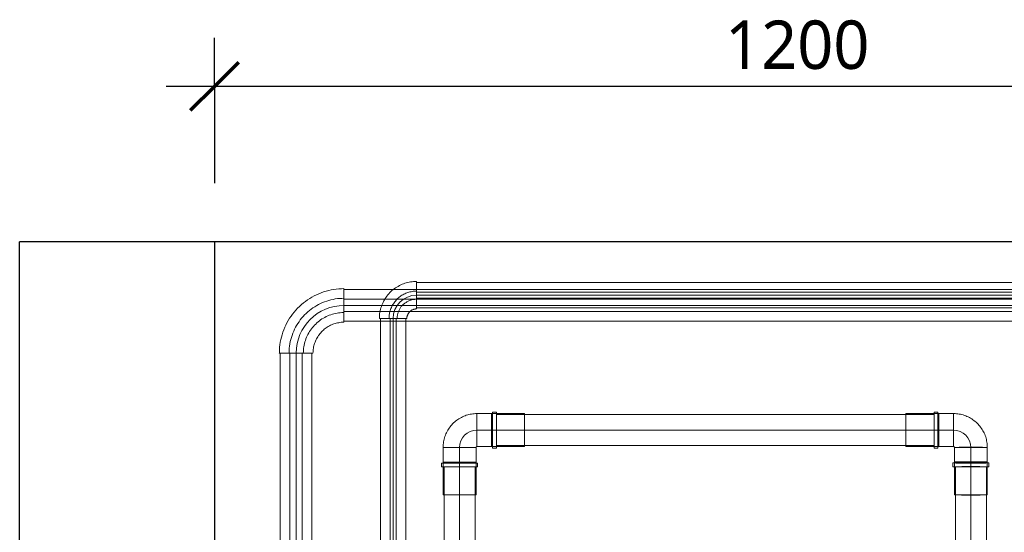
# Model space of a CAD drawing. Header units: millimetres. Extents: x -14962 to -11715, y -600 to 2729.
# Tile 39 of 41: x -14911 to -13895, y 2200 to 2729. Entities that reach past the tile are written whole.
import ezdxf

# ---------------------------------------------------------------- set-up
doc = ezdxf.new("R2010")
doc.units = ezdxf.units.MM
for name, color, linetype, lineweight in [('A-ANNO-DIMS', 211, 'Continuous', 30), ('A-ANNO-DIMS-20', 211, 'Continuous', 30), ('A-WALL', 113, 'Continuous', 25), ('P-PIPE', 3, 'Continuous', 18), ('P-PIPE-CNTR', 3, 'Continuous', 18)]:
    doc.layers.add(name, color=color, linetype=linetype, lineweight=lineweight)
doc.styles.add('Trebuchet MS', font='trebuc.ttf', dxfattribs={"height": 50})
doc.dimstyles.new('Cotes_linéaires', dxfattribs={"dimscale": 304.8, "dimtxt": 51.547545, "dimasz": 0.164042, "dimexe": 0.164042, "dimexo": 0.0625, "dimgap": 0.013123, "dimtad": 1, "dimdec": 0, "dimzin": 0, "dimdsep": 46, "dimtxsty": 'Trebuchet MS', "dimblk1": 'OBLIQUE', "dimblk2": 'OBLIQUE', "dimsah": 1, "dimcen": 0.09, "dimdle": 0.164042, "dimazin": 0, "dimtfac": 1, "dimtdec": 4, "dimtix": 1, "dimtmove": 0, "dimatfit": 3, "dimfxl": 0.328084, "dimfxlon": 1, "dimtvp": 1, "dimtfill": 1, "dimtolj": 1, "dimtzin": 0, "dimarcsym": 2})

# ---------------------------------------------------------------- blocks, each defined once
blk = doc.blocks.new('COMAP - SKINPRESS ppsu - Coude_45_90_9041W_9090W - Coude_45_90_9041W_9090W-1089505-Elévation Sud')
at = {"layer": 'P-PIPE'}
for p, q in [((-14325.8, 2185), (-14329.8, 2185)), ((-14329.8, 2185), (-14329.8, 2148)), ((-14329.8, 2185), (-14329.8, 2148)), ((-14325.8, 2148), (-14325.8, 2185)), ((-14325.8, 2148), (-14325.8, 2185)), ((-14330.8, 2183.5), (-14345.8, 2183.5)), ((-14345.8, 2183.5), (-14345.8, 2166.5)), ((-14345.8, 2149.5), (-14345.8, 2183.5)), ((-14345.8, 2149.5), (-14345.8, 2183.5)), ((-14296.8, 2183.5), (-14330.8, 2183.5)), ((-14330.8, 2183.5), (-14330.8, 2149.5)), ((-14330.8, 2183.5), (-14330.8, 2149.5)), ((-14330.8, 2166.5), (-14330.8, 2183.5)), ((-14296.8, 2149.5), (-14296.8, 2183.5)), ((-14296.8, 2149.5), (-14296.8, 2183.5)), ((-14345.8, 2166.5), (-14345.8, 2149.5)), ((-14330.8, 2149.5), (-14330.8, 2166.5)), ((-14380.8, 2148.5), (-14380.8, 2133.5)), ((-14346.8, 2148.5), (-14380.8, 2148.5)), ((-14346.8, 2148.5), (-14380.8, 2148.5)), ((-14380.8, 2148.5), (-14346.8, 2148.5)), ((-14380.8, 2148.5), (-14346.8, 2148.5)), ((-14346.8, 2133.5), (-14346.8, 2148.5)), ((-14345.8, 2149.5), (-14330.8, 2149.5)), ((-14330.8, 2149.5), (-14296.8, 2149.5)), ((-14329.8, 2148), (-14325.8, 2148)), ((-14380.8, 2133.5), (-14380.8, 2099.5)), ((-14346.8, 2133.5), (-14380.8, 2133.5)), ((-14346.8, 2133.5), (-14380.8, 2133.5)), ((-14380.8, 2133.5), (-14346.8, 2133.5)), ((-14380.8, 2133.5), (-14346.8, 2133.5)), ((-14346.8, 2099.5), (-14346.8, 2133.5)), ((-14382.3, 2132.5), (-14382.3, 2128.5)), ((-14345.3, 2132.5), (-14382.3, 2132.5)), ((-14345.3, 2132.5), (-14382.3, 2132.5)), ((-14382.3, 2128.5), (-14345.3, 2128.5)), ((-14382.3, 2128.5), (-14345.3, 2128.5)), ((-14345.3, 2128.5), (-14345.3, 2132.5)), ((-14380.8, 2099.5), (-14346.8, 2099.5)), ((-14380.8, 2099.5), (-14346.8, 2099.5))]:
    blk.add_line(p, q, dxfattribs=at)
at = {"layer": 'P-PIPE', "flags": 128}
for points in [[(-14345.8, 2183.5), (-14347.2, 2183.5), (-14348.6, 2183.4), (-14350, 2183.3), (-14351.3, 2183.1), (-14352.7, 2182.8), (-14354.1, 2182.5), (-14355.4, 2182.2), (-14356.8, 2181.8), (-14358.1, 2181.3), (-14359.4, 2180.8), (-14360.7, 2180.2), (-14361.9, 2179.6), (-14363.2, 2178.9), (-14364.4, 2178.2), (-14365.5, 2177.4), (-14366.7, 2176.6), (-14367.8, 2175.8), (-14368.8, 2174.9), (-14369.9, 2173.9), (-14370.9, 2172.9), (-14371.8, 2171.9), (-14372.7, 2170.8), (-14373.6, 2169.7), (-14374.4, 2168.6), (-14375.2, 2167.5), (-14375.9, 2166.3), (-14376.6, 2165), (-14377.3, 2163.8), (-14377.8, 2162.5), (-14378.4, 2161.2), (-14378.9, 2159.9), (-14379.3, 2158.6), (-14379.7, 2157.2), (-14380, 2155.9), (-14380.3, 2154.5), (-14380.5, 2153.1), (-14380.6, 2151.7), (-14380.7, 2150.3), (-14380.8, 2148.9), (-14380.8, 2148.5)], [(-14346.8, 2148.5), (-14346.8, 2148.6), (-14346.8, 2148.6), (-14346.8, 2148.7), (-14346.7, 2148.7), (-14346.7, 2148.7), (-14346.7, 2148.8), (-14346.7, 2148.8), (-14346.7, 2148.9), (-14346.7, 2148.9), (-14346.7, 2148.9), (-14346.7, 2149), (-14346.6, 2149), (-14346.6, 2149), (-14346.6, 2149.1), (-14346.6, 2149.1), (-14346.6, 2149.1), (-14346.5, 2149.2), (-14346.5, 2149.2), (-14346.5, 2149.2), (-14346.5, 2149.3), (-14346.4, 2149.3), (-14346.4, 2149.3), (-14346.4, 2149.3), (-14346.3, 2149.4), (-14346.3, 2149.4), (-14346.3, 2149.4), (-14346.2, 2149.4), (-14346.2, 2149.4), (-14346.2, 2149.5), (-14346.1, 2149.5), (-14346.1, 2149.5), (-14346, 2149.5), (-14346, 2149.5), (-14346, 2149.5), (-14345.9, 2149.5), (-14345.9, 2149.5), (-14345.9, 2149.5), (-14345.8, 2149.5), (-14345.8, 2149.5), (-14345.8, 2149.5)]]:
    blk.add_lwpolyline(points, dxfattribs=at)
blk = doc.blocks.new('COMAP - SKINPRESS ppsu - Coude_45_90_9041W_9090W - Coude_45_90_9041W_9090W-V7-Elévation Sud')
at = {"layer": 'P-PIPE'}
for p, q in [((-13962.3, 2322.7), (-13996.3, 2322.7)), ((-13996.3, 2322.7), (-13996.3, 2288.7)), ((-13996.3, 2322.7), (-13996.3, 2288.7)), ((-13963.3, 2324.2), (-13967.3, 2324.2)), ((-13967.3, 2324.2), (-13967.3, 2287.2)), ((-13967.3, 2324.2), (-13967.3, 2287.2)), ((-13963.3, 2287.2), (-13963.3, 2324.2)), ((-13963.3, 2287.2), (-13963.3, 2324.2)), ((-13962.3, 2288.7), (-13962.3, 2322.7)), ((-13962.3, 2288.7), (-13962.3, 2322.7)), ((-13947.3, 2322.7), (-13962.3, 2322.7)), ((-13962.3, 2322.7), (-13962.3, 2288.7)), ((-13962.3, 2322.7), (-13962.3, 2288.7)), ((-13947.3, 2288.7), (-13947.3, 2322.7)), ((-13947.3, 2288.7), (-13947.3, 2322.7)), ((-13947.3, 2322.7), (-13947.3, 2288.7)), ((-13947.3, 2322.7), (-13947.3, 2288.7)), ((-13996.3, 2288.7), (-13962.3, 2288.7)), ((-13967.3, 2287.2), (-13963.3, 2287.2)), ((-13962.3, 2288.7), (-13947.3, 2288.7)), ((-13946.3, 2287.8), (-13946.3, 2272.8)), ((-13912.3, 2272.8), (-13912.3, 2287.8)), ((-13947.8, 2271.8), (-13947.8, 2267.8)), ((-13946.3, 2272.8), (-13946.3, 2238.8)), ((-13912.3, 2238.8), (-13912.3, 2272.8)), ((-13910.8, 2267.8), (-13910.8, 2271.8))]:
    blk.add_line(p, q, dxfattribs=at)
at = {"layer": 'P-PIPE', "flags": 128}
for points in [[(-13912.3, 2287.8), (-13912.3, 2289.2), (-13912.4, 2290.5), (-13912.5, 2291.9), (-13912.7, 2293.3), (-13913, 2294.7), (-13913.3, 2296.1), (-13913.6, 2297.4), (-13914, 2298.8), (-13914.5, 2300.1), (-13915, 2301.4), (-13915.6, 2302.7), (-13916.2, 2303.9), (-13916.9, 2305.1), (-13917.6, 2306.3), (-13918.4, 2307.5), (-13919.2, 2308.7), (-13920, 2309.8), (-13920.9, 2310.8), (-13921.9, 2311.9), (-13922.9, 2312.9), (-13923.9, 2313.8), (-13925, 2314.7), (-13926.1, 2315.6), (-13927.2, 2316.4), (-13928.4, 2317.2), (-13929.5, 2317.9), (-13930.8, 2318.6), (-13932, 2319.3), (-13933.3, 2319.8), (-13934.6, 2320.4), (-13935.9, 2320.9), (-13937.2, 2321.3), (-13938.6, 2321.7), (-13939.9, 2322), (-13941.3, 2322.2), (-13942.7, 2322.5), (-13944.1, 2322.6), (-13945.5, 2322.7), (-13946.9, 2322.7), (-13947.3, 2322.7)], [(-13947.3, 2288.7), (-13947.2, 2288.7), (-13947.2, 2288.7), (-13947.1, 2288.7), (-13947.1, 2288.7), (-13947.1, 2288.7), (-13947, 2288.7), (-13947, 2288.7), (-13946.9, 2288.7), (-13946.9, 2288.7), (-13946.9, 2288.7), (-13946.8, 2288.7), (-13946.8, 2288.6), (-13946.8, 2288.6), (-13946.7, 2288.6), (-13946.7, 2288.6), (-13946.7, 2288.6), (-13946.6, 2288.5), (-13946.6, 2288.5), (-13946.6, 2288.5), (-13946.5, 2288.4), (-13946.5, 2288.4), (-13946.5, 2288.4), (-13946.5, 2288.4), (-13946.4, 2288.3), (-13946.4, 2288.3), (-13946.4, 2288.3), (-13946.4, 2288.2), (-13946.4, 2288.2), (-13946.3, 2288.1), (-13946.3, 2288.1), (-13946.3, 2288.1), (-13946.3, 2288), (-13946.3, 2288), (-13946.3, 2288), (-13946.3, 2287.9), (-13946.3, 2287.9), (-13946.3, 2287.8), (-13946.3, 2287.8), (-13946.3, 2287.8), (-13946.3, 2287.8)]]:
    blk.add_lwpolyline(points, dxfattribs=at)
at = {"layer": 'P-PIPE'}
for centre, major_axis, start_param, end_param in [((-13929.3, 2287.8), (17, 0), 1.570796, 4.712389), ((-13929.3, 2287.8), (17, 0), 0, 3.141593), ((-13929.3, 2287.8), (-17, 0), 0, 3.141593), ((-13929.3, 2287.8), (17, 0), 4.712389, 7.853982), ((-13929.3, 2271.8), (18.5, 0), 0, 3.141593), ((-13929.3, 2271.8), (18.5, 0), 3.141593, 6.283185), ((-13929.3, 2267.8), (18.5, 0), 0, 3.141593), ((-13929.3, 2267.8), (18.5, 0), 3.141593, 6.283185), ((-13929.3, 2272.8), (17, 0), 0, 3.141593), ((-13929.3, 2272.8), (17, 0), 1.570796, 4.712389), ((-13929.3, 2272.8), (17, 0), 3.141593, 6.283185), ((-13929.3, 2272.8), (17, 0), 4.712389, 7.853982), ((-13929.3, 2238.8), (17, 0), 0, 3.141593), ((-13929.3, 2238.8), (17, 0), 3.141593, 6.283185)]:
    blk.add_ellipse(centre, major_axis=major_axis, ratio=0.00959, start_param=start_param, end_param=end_param, dxfattribs=at)
blk = doc.blocks.new('Coude - tube frigo - Standard-1054396-Elévation Sud')
at = {"layer": 'P-PIPE'}
for p, q in [((-14576, 2427.1), (-14576, 2441.8)), ((-14576, 2427.1), (-14576, 2441.8)), ((-14632.7, 2385.1), (-14618, 2385.1)), ((-14632.7, 2385.1), (-14618, 2385.1))]:
    blk.add_line(p, q, dxfattribs=at)
at = {"layer": 'P-PIPE', "flags": 128}
for points in [[(-14576, 2441.8), (-14578.3, 2441.7), (-14580.5, 2441.6), (-14582.8, 2441.4), (-14585, 2441.1), (-14587.3, 2440.7), (-14589.5, 2440.2), (-14591.7, 2439.6), (-14593.8, 2438.9), (-14596, 2438.2), (-14598.1, 2437.3), (-14600.1, 2436.4), (-14602.2, 2435.4), (-14604.1, 2434.3), (-14606.1, 2433.1), (-14608, 2431.9), (-14609.8, 2430.6), (-14611.6, 2429.2), (-14613.4, 2427.7), (-14615, 2426.2), (-14616.6, 2424.6), (-14618.2, 2422.9), (-14619.7, 2421.2), (-14621.1, 2419.5), (-14622.4, 2417.6), (-14623.7, 2415.7), (-14624.9, 2413.8), (-14626, 2411.8), (-14627, 2409.8), (-14627.9, 2407.8), (-14628.8, 2405.7), (-14629.6, 2403.5), (-14630.3, 2401.4), (-14630.9, 2399.2), (-14631.4, 2397), (-14631.8, 2394.8), (-14632.2, 2392.5), (-14632.4, 2390.3), (-14632.6, 2388), (-14632.6, 2385.7), (-14632.7, 2385.1)], [(-14618, 2385.1), (-14617.9, 2386.8), (-14617.8, 2388.5), (-14617.6, 2390.2), (-14617.4, 2391.8), (-14617.1, 2393.5), (-14616.7, 2395.1), (-14616.3, 2396.7), (-14615.8, 2398.3), (-14615.3, 2399.9), (-14614.6, 2401.5), (-14614, 2403), (-14613.2, 2404.5), (-14612.4, 2406), (-14611.5, 2407.4), (-14610.6, 2408.8), (-14609.6, 2410.2), (-14608.6, 2411.5), (-14607.5, 2412.8), (-14606.4, 2414), (-14605.2, 2415.2), (-14604, 2416.4), (-14602.7, 2417.5), (-14601.4, 2418.5), (-14600.1, 2419.5), (-14598.7, 2420.4), (-14597.2, 2421.3), (-14595.8, 2422.1), (-14594.3, 2422.9), (-14592.8, 2423.6), (-14591.2, 2424.2), (-14589.6, 2424.8), (-14588, 2425.3), (-14586.4, 2425.8), (-14584.8, 2426.2), (-14583.1, 2426.5), (-14581.5, 2426.7), (-14579.8, 2426.9), (-14578.1, 2427), (-14576.5, 2427.1), (-14576, 2427.1)]]:
    blk.add_lwpolyline(points, dxfattribs=at)
blk = doc.blocks.new('Coude - tube frigo - Standard-1054394-Elévation Sud')
at = {"layer": 'P-PIPE'}
for p, q in [((-14501.2, 2440.8), (-14501.2, 2449.2)), ((-14501.2, 2440.8), (-14501.2, 2449.2)), ((-14529.5, 2420.9), (-14521.1, 2420.9)), ((-14529.5, 2420.9), (-14521.1, 2420.9))]:
    blk.add_line(p, q, dxfattribs=at)
at = {"layer": 'P-PIPE', "flags": 128}
for points in [[(-14501.2, 2449.2), (-14502.3, 2449.2), (-14503.5, 2449.1), (-14504.6, 2449), (-14505.7, 2448.8), (-14506.8, 2448.6), (-14507.9, 2448.4), (-14509, 2448.1), (-14510.1, 2447.8), (-14511.2, 2447.4), (-14512.2, 2447), (-14513.3, 2446.5), (-14514.3, 2446), (-14515.3, 2445.5), (-14516.2, 2444.9), (-14517.2, 2444.3), (-14518.1, 2443.6), (-14519, 2442.9), (-14519.9, 2442.2), (-14520.7, 2441.4), (-14521.5, 2440.6), (-14522.3, 2439.8), (-14523, 2438.9), (-14523.7, 2438), (-14524.4, 2437.1), (-14525, 2436.2), (-14525.6, 2435.2), (-14526.2, 2434.2), (-14526.7, 2433.2), (-14527.1, 2432.2), (-14527.6, 2431.2), (-14528, 2430.1), (-14528.3, 2429), (-14528.6, 2427.9), (-14528.9, 2426.8), (-14529.1, 2425.7), (-14529.3, 2424.6), (-14529.4, 2423.5), (-14529.5, 2422.3), (-14529.5, 2421.2), (-14529.5, 2420.9)], [(-14521.1, 2420.9), (-14521.1, 2421.7), (-14521, 2422.5), (-14521, 2423.3), (-14520.8, 2424.1), (-14520.7, 2424.9), (-14520.5, 2425.6), (-14520.3, 2426.4), (-14520.1, 2427.2), (-14519.8, 2427.9), (-14519.5, 2428.6), (-14519.2, 2429.4), (-14518.9, 2430.1), (-14518.5, 2430.8), (-14518.1, 2431.5), (-14517.6, 2432.1), (-14517.2, 2432.8), (-14516.7, 2433.4), (-14516.2, 2434), (-14515.6, 2434.6), (-14515.1, 2435.2), (-14514.5, 2435.7), (-14513.9, 2436.2), (-14513.3, 2436.7), (-14512.6, 2437.2), (-14512, 2437.6), (-14511.3, 2438.1), (-14510.6, 2438.5), (-14509.9, 2438.8), (-14509.1, 2439.1), (-14508.4, 2439.4), (-14507.7, 2439.7), (-14506.9, 2440), (-14506.1, 2440.2), (-14505.4, 2440.4), (-14504.6, 2440.5), (-14503.8, 2440.6), (-14503, 2440.7), (-14502.2, 2440.8), (-14501.4, 2440.8), (-14501.2, 2440.8)]]:
    blk.add_lwpolyline(points, dxfattribs=at)
blk = doc.blocks.new('DIMBLOCK6-Elévation Sud')
at = {"layer": 'A-ANNO-DIMS-20', "transparency": 16777216}
for p, q in [((-14709.6, 2660.6), (-14709.6, 2710.6)), ((-13509.6, 2660.6), (-13509.6, 2710.6)), ((-13459.6, 2660.6), (-14759.6, 2660.6)), ((-14709.6, 2660.6), (-14709.6, 2560.6)), ((-13509.6, 2660.6), (-13509.6, 2560.6))]:
    blk.add_line(p, q, dxfattribs=at)
at = {"layer": 'A-ANNO-DIMS-20', "lineweight": 70, "transparency": 16777216}
for p, q in [((-14709.6, 2660.6), (-14684.6, 2685.6)), ((-13509.6, 2660.6), (-13484.6, 2685.6)), ((-14709.6, 2660.6), (-14734.6, 2635.6)), ((-13509.6, 2660.6), (-13534.6, 2635.6))]:
    blk.add_line(p, q, dxfattribs=at)
at = {"layer": 'A-ANNO-DIMS-20', "color": 0, "transparency": 16777216, "insert": (-14182.9, 2728.6), "char_height": 50, "width": 176.135, "attachment_point": 1, "line_spacing_factor": 1.048425, "style": 'Trebuchet MS', "bg_fill": 3, "box_fill_scale": 1.25, "bg_fill_color": 256, "bg_fill_true_color": 13158600, "bg_fill_transparency": 0}
blk.add_mtext('1200', dxfattribs=at)
blk = doc.blocks.new('_Oblique')
at = {"color": 0, "linetype": 'ByBlock', "lineweight": -2}
blk.add_line((-0.5, -0.5), (0.5, 0.5), dxfattribs=at)

msp = doc.modelspace()

# ---------------------------------------------------------------- linework, layer by layer
at = {"layer": 'A-WALL'}
for p, q in [((-14910.6, -600), (-14910.6, 2500)), ((-11715.3, 2500), (-14910.6, 2500)), ((-14709.6, 2500), (-14709.6, -600))]:
    msp.add_line(p, q, dxfattribs=at)
at = {"layer": 'P-PIPE'}
for p, q in [((-14501.2, 2430.8), (-14501.2, 2459.2)), ((-13599.4, 2458.2), (-14501.2, 2458.2)), ((-14576, 2417.1), (-14576, 2451.8)), ((-13609.6, 2450.8), (-14576, 2450.8)), ((-13599.4, 2448.2), (-14501.2, 2448.2)), ((-13609.6, 2440.8), (-14576, 2440.8)), ((-14501.2, 2441.8), (-13599.4, 2441.8)), ((-14576, 2428.1), (-13609.6, 2428.1)), ((-14501.2, 2431.8), (-13599.4, 2431.8)), ((-14576, 2418.1), (-13609.6, 2418.1)), ((-14539.5, 2420.9), (-14511.1, 2420.9)), ((-14538.5, 2420.9), (-14538.5, 1930)), ((-14528.5, 2420.9), (-14528.5, 1930)), ((-14522.1, 1930), (-14522.1, 2420.9)), ((-14512.1, 1930), (-14512.1, 2420.9)), ((-14642.7, 2385.1), (-14608, 2385.1)), ((-14641.7, 2385.1), (-14641.7, 1945)), ((-14631.7, 2385.1), (-14631.7, 1945)), ((-14619, 1945), (-14619, 2385.1)), ((-14609, 1945), (-14609, 2385.1)), ((-13967.3, 2321.7), (-14418.8, 2321.7)), ((-14418.8, 2321.7), (-14418.8, 2289.7)), ((-13967.3, 2289.7), (-13967.3, 2321.7)), ((-14418.8, 2289.7), (-13967.3, 2289.7)), ((-14472.8, 2267.7), (-14472.8, 2020.7)), ((-14440.8, 2267.7), (-14472.8, 2267.7)), ((-14440.8, 2020.7), (-14440.8, 2267.7)), ((-13945.3, 2267.8), (-13945.3, 619.1)), ((-13913.3, 619.1), (-13913.3, 2267.8))]:
    msp.add_line(p, q, dxfattribs=at)
at = {"layer": 'P-PIPE', "flags": 128}
for points in [[(-14501.2, 2459.2), (-14502.7, 2459.2), (-14504.3, 2459.1), (-14505.8, 2458.9), (-14507.3, 2458.7), (-14508.8, 2458.4), (-14510.3, 2458.1), (-14511.8, 2457.7), (-14513.2, 2457.3), (-14514.7, 2456.7), (-14516.1, 2456.2), (-14517.5, 2455.6), (-14518.9, 2454.9), (-14520.2, 2454.1), (-14521.5, 2453.3), (-14522.8, 2452.5), (-14524.1, 2451.6), (-14525.3, 2450.7), (-14526.5, 2449.7), (-14527.6, 2448.7), (-14528.7, 2447.6), (-14529.7, 2446.5), (-14530.7, 2445.3), (-14531.7, 2444.1), (-14532.6, 2442.9), (-14533.4, 2441.6), (-14534.2, 2440.3), (-14535, 2439), (-14535.7, 2437.6), (-14536.3, 2436.2), (-14536.9, 2434.8), (-14537.4, 2433.3), (-14537.9, 2431.9), (-14538.3, 2430.4), (-14538.7, 2428.9), (-14538.9, 2427.4), (-14539.2, 2425.9), (-14539.3, 2424.4), (-14539.5, 2422.8), (-14539.5, 2421.3), (-14539.5, 2420.9)], [(-14576, 2451.8), (-14578.7, 2451.7), (-14581.3, 2451.6), (-14584, 2451.3), (-14586.6, 2450.9), (-14589.2, 2450.5), (-14591.8, 2449.9), (-14594.4, 2449.2), (-14597, 2448.4), (-14599.5, 2447.5), (-14602, 2446.5), (-14604.4, 2445.4), (-14606.8, 2444.3), (-14609.1, 2443), (-14611.4, 2441.6), (-14613.6, 2440.1), (-14615.8, 2438.6), (-14617.9, 2437), (-14619.9, 2435.2), (-14621.9, 2433.4), (-14623.8, 2431.6), (-14625.6, 2429.6), (-14627.4, 2427.6), (-14629, 2425.5), (-14630.6, 2423.4), (-14632.1, 2421.1), (-14633.5, 2418.9), (-14634.8, 2416.6), (-14636, 2414.2), (-14637.1, 2411.8), (-14638.1, 2409.3), (-14639, 2406.8), (-14639.9, 2404.2), (-14640.6, 2401.7), (-14641.2, 2399.1), (-14641.7, 2396.5), (-14642.1, 2393.8), (-14642.4, 2391.2), (-14642.6, 2388.5), (-14642.6, 2385.9), (-14642.7, 2385.1)], [(-14511.1, 2420.9), (-14511.1, 2421.3), (-14511.1, 2421.7), (-14511, 2422.1), (-14511, 2422.5), (-14510.9, 2422.9), (-14510.8, 2423.3), (-14510.7, 2423.6), (-14510.6, 2424), (-14510.5, 2424.4), (-14510.3, 2424.8), (-14510.2, 2425.1), (-14510, 2425.5), (-14509.8, 2425.8), (-14509.6, 2426.2), (-14509.4, 2426.5), (-14509.1, 2426.8), (-14508.9, 2427.1), (-14508.6, 2427.4), (-14508.4, 2427.7), (-14508.1, 2428), (-14507.8, 2428.3), (-14507.5, 2428.5), (-14507.2, 2428.8), (-14506.9, 2429), (-14506.6, 2429.2), (-14506.2, 2429.4), (-14505.9, 2429.6), (-14505.5, 2429.8), (-14505.2, 2430), (-14504.8, 2430.1), (-14504.4, 2430.3), (-14504, 2430.4), (-14503.7, 2430.5), (-14503.3, 2430.6), (-14502.9, 2430.7), (-14502.5, 2430.7), (-14502.1, 2430.8), (-14501.7, 2430.8), (-14501.3, 2430.8), (-14501.2, 2430.8)], [(-14608, 2385.1), (-14607.9, 2386.4), (-14607.8, 2387.7), (-14607.7, 2389), (-14607.5, 2390.2), (-14607.3, 2391.5), (-14607, 2392.7), (-14606.7, 2394), (-14606.3, 2395.2), (-14605.9, 2396.4), (-14605.4, 2397.6), (-14604.9, 2398.7), (-14604.3, 2399.9), (-14603.7, 2401), (-14603.1, 2402.1), (-14602.4, 2403.2), (-14601.6, 2404.2), (-14600.8, 2405.2), (-14600, 2406.2), (-14599.2, 2407.1), (-14598.3, 2408.1), (-14597.3, 2408.9), (-14596.4, 2409.8), (-14595.4, 2410.6), (-14594.3, 2411.3), (-14593.3, 2412), (-14592.2, 2412.7), (-14591.1, 2413.3), (-14589.9, 2413.9), (-14588.8, 2414.4), (-14587.6, 2414.9), (-14586.4, 2415.4), (-14585.2, 2415.7), (-14583.9, 2416.1), (-14582.7, 2416.4), (-14581.4, 2416.6), (-14580.2, 2416.8), (-14578.9, 2417), (-14577.6, 2417), (-14576.3, 2417.1), (-14576, 2417.1)]]:
    msp.add_lwpolyline(points, dxfattribs=at)
at = {"layer": 'P-PIPE'}
for start_param, end_param in [(1.570796, 3.141593), (3.141593, 4.712389), (0, 1.570796), (4.712389, 6.283185)]:
    msp.add_ellipse((-13929.3, 2267.8), major_axis=(16, 0), ratio=0.00959, start_param=start_param, end_param=end_param, dxfattribs=at)
at = {"layer": 'P-PIPE-CNTR'}
for p, q in [((-14501.2, 2445), (-13599.4, 2445)), ((-14501.2, 2445), (-13599.4, 2445)), ((-14576, 2434.4), (-13609.6, 2434.4)), ((-14576, 2434.4), (-13609.6, 2434.4)), ((-14525.3, 1930), (-14525.3, 2420.9)), ((-14525.3, 1930), (-14525.3, 2420.9)), ((-14625.3, 1945), (-14625.3, 2385.1)), ((-14625.3, 1945), (-14625.3, 2385.1)), ((-14438.8, 2305.7), (-14418.8, 2305.7)), ((-14438.8, 2305.7), (-14423.8, 2305.7)), ((-14423.8, 2305.7), (-14389.8, 2305.7)), ((-14418.8, 2305.7), (-13967.3, 2305.7)), ((-14418.8, 2305.7), (-13967.3, 2305.7)), ((-13967.3, 2305.7), (-13947.3, 2305.7)), ((-14456.8, 2267.7), (-14456.8, 2287.7)), ((-13929.3, 2287.7), (-13929.3, 2267.8)), ((-13929.3, 2287.7), (-13929.3, 2272.8)), ((-14456.8, 2020.7), (-14456.8, 2267.7)), ((-14456.8, 2020.7), (-14456.8, 2267.7)), ((-13929.3, 2272.8), (-13929.3, 2238.8)), ((-13929.3, 2267.8), (-13929.3, 619.1)), ((-13929.3, 2267.8), (-13929.3, 619.1))]:
    msp.add_line(p, q, dxfattribs=at)
for centre, radius in [((-14501.2, 2420.9), 24.1), ((-14576, 2385.1), 49.3), ((-14438.8, 2287.7), 18)]:
    msp.add_arc(centre, radius, 90, 180, dxfattribs=at)
msp.add_ellipse((-13947.3, 2287.7), major_axis=(18, 0), ratio=0.999954, start_param=0, end_param=1.570796, dxfattribs=at)

# ---------------------------------------------------------------- block references
at = {"layer": 'P-PIPE'}
for name, p in [('Coude - tube frigo - Standard-1054394-Elévation Sud', (0, 0)), ('Coude - tube frigo - Standard-1054396-Elévation Sud', (0, 0)), ('COMAP - SKINPRESS ppsu - Coude_45_90_9041W_9090W - Coude_45_90_9041W_9090W-1089505-Elévation Sud', (-93, 139.2)), ('COMAP - SKINPRESS ppsu - Coude_45_90_9041W_9090W - Coude_45_90_9041W_9090W-V7-Elévation Sud', (0, 0))]:
    msp.add_blockref(name, p, dxfattribs=at)

# ---------------------------------------------------------------- dimensions: what is measured, and where the dimension line sits
at = {"layer": 'A-ANNO-DIMS'}
dim = msp.add_linear_dim(base=(-14709.6, 2660.6), p1=(-13509.6, 2560.6), p2=(-14709.6, 2560.6), dimstyle='Cotes_linéaires', override={"dimpost": '<>', "dimfxl": 1200}, dxfattribs=at)
dim.commit()
dim.dimension.update_dxf_attribs({"geometry": 'DIMBLOCK6-Elévation Sud', "text_midpoint": (-14109.6, 2690)})

doc.saveas('drawing.dxf')
